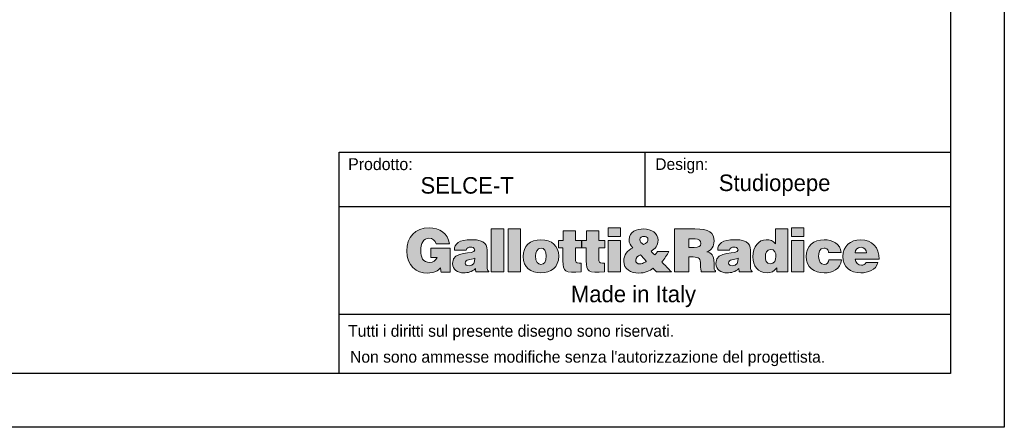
# Model space of a CAD drawing. Header units: millimetres. Extents: x -2064 to 15610, y -1415 to 32635.
# Tile 22 of 67: x 4311 to 6773, y 9866 to 10884. Entities that reach past the tile are written whole.
import ezdxf

# ---------------------------------------------------------------- set-up
doc = ezdxf.new("R2010")
doc.units = ezdxf.units.MM
doc.header["$LTSCALE"] = 15
doc.layers.get('Defpoints').update_dxf_attribs({"color": 124})
doc.layers.add('ANNOTAZIONI', color=252, linetype='Continuous')
doc.styles.get("Standard").update_dxf_attribs({"font": 'GOTHIC.TTF'})

# ---------------------------------------------------------------- blocks, each defined once
blk = doc.blocks.new('logo_punti di controllo')
at = {"layer": 'ANNOTAZIONI'}
h = blk.add_hatch(color=0, dxfattribs=at)
edge = h.paths.add_edge_path(flags=0)
edge.add_line((282.1, 30.6), (282.1, 106.9))
edge.add_line((282.1, 106.9), (220.2, 106.9))
edge.add_line((220.2, 106.9), (220.2, 77))
edge.add_line((220.2, 77), (240.1, 77))
edge.add_spline(control_points=[(240.1, 77), (237.8, 67.4), (226.1, 61.1), (216.9, 61.1), (194.1, 61.1), (188, 78.9), (188, 98.5), (188, 122.8), (196.4, 138.9), (214.3, 138.9), (225.9, 138.9), (234.2, 132.8), (237.4, 121.5)], knot_values=[31.661, 31.661, 31.661, 31.661, 32.661, 32.661, 32.661, 33.661, 33.661, 33.661, 34.661, 34.661, 34.661, 35.661, 35.661, 35.661, 35.661], weights=[1, 1, 1, 1, 1, 1, 1, 1, 1, 1, 1, 1, 1], degree=3, periodic=0)
edge.add_line((237.4, 121.5), (280.3, 121.5))
edge.add_spline(control_points=[(280.3, 121.5), (274.8, 155.4), (248.2, 172.6), (215, 172.6), (170.4, 172.6), (142.8, 142.3), (142.8, 98.3), (142.8, 50.2), (174.4, 27.4), (209.7, 27.4), (231.3, 27.4), (243.8, 35.4), (251.2, 44.2)], knot_values=[47.825, 47.825, 47.825, 47.825, 48.825, 48.825, 48.825, 49.825, 49.825, 49.825, 50.825, 50.825, 50.825, 51.825, 51.825, 51.825, 51.825], weights=[1, 1, 1, 1, 1, 1, 1, 1, 1, 1, 1, 1, 1], degree=3, periodic=0)
edge.add_line((251.2, 44.2), (253, 30.6))
edge.add_line((253, 30.6), (282.1, 30.6))
for points in [[(454, 31), (454, 169), (414.1, 169), (414.1, 31)], [(507.5, 31), (507.5, 169), (467.7, 169), (467.7, 31)], [(788.5, 172.6), (788.5, 144.3), (828.3, 144.3), (828.3, 172.6)], [(1376.1, 172.6), (1376.1, 144.3), (1415.9, 144.3), (1415.9, 172.6)], [(828.3, 31), (828.3, 131.4), (788.5, 131.4), (788.5, 31)], [(1415.9, 31), (1415.9, 131.4), (1376.1, 131.4), (1376.1, 31)]]:
    blk.add_hatch(color=0, dxfattribs=at).paths.add_polyline_path(points, flags=0)
h = blk.add_hatch(color=0, dxfattribs=at)
edge = h.paths.add_edge_path(flags=0)
edge.add_line((702.4, 31), (702.4, 59.6))
edge.add_spline(control_points=[(702.4, 59.6), (700.3, 59.6), (698.2, 59.6), (696.1, 59.6), (685, 59.6), (683.6, 62.8), (683.6, 72), (683.6, 84.2), (683.6, 96.3), (683.6, 108.4)], knot_values=[0, 0, 0, 0, 1.792, 1.792, 1.792, 2.792, 2.792, 2.792, 13.111, 13.111, 13.111, 13.111], weights=[1, 1, 1, 1, 1, 1, 1, 1, 1, 1], degree=3, periodic=0)
edge.add_line((683.6, 108.4), (702.8, 108.4))
edge.add_line((702.8, 108.4), (702.8, 131.4))
edge.add_line((702.8, 131.4), (683.6, 131.4))
edge.add_line((683.6, 131.4), (683.6, 162.6))
edge.add_line((683.6, 162.6), (644.3, 162.6))
edge.add_line((644.3, 162.6), (644.3, 131.4))
edge.add_line((644.3, 131.4), (629.6, 131.4))
edge.add_line((629.6, 131.4), (629.6, 108.4))
edge.add_line((629.6, 108.4), (643.8, 108.4))
edge.add_spline(control_points=[(643.8, 108.4), (643.8, 94.4), (643.8, 80.5), (643.8, 66.5), (643.8, 31.8), (650.1, 28.2), (702.4, 31)], knot_values=[74.044, 74.044, 74.044, 74.044, 85.937, 85.937, 85.937, 86.937, 86.937, 86.937, 86.937], weights=[1, 1, 1, 1, 1, 1, 1], degree=3, periodic=0)
h = blk.add_hatch(color=0, dxfattribs=at)
edge = h.paths.add_edge_path(flags=0)
edge.add_line((777.2, 31), (777.2, 59.6))
edge.add_spline(control_points=[(777.2, 59.6), (775.1, 59.6), (773, 59.6), (770.9, 59.6), (759.8, 59.6), (758.5, 62.8), (758.5, 72), (758.5, 84.2), (758.5, 96.3), (758.5, 108.4)], knot_values=[0, 0, 0, 0, 1.792, 1.792, 1.792, 2.792, 2.792, 2.792, 13.111, 13.111, 13.111, 13.111], weights=[1, 1, 1, 1, 1, 1, 1, 1, 1, 1], degree=3, periodic=0)
edge.add_line((758.5, 108.4), (777.6, 108.4))
edge.add_line((777.6, 108.4), (777.6, 131.4))
edge.add_line((777.6, 131.4), (758.5, 131.4))
edge.add_line((758.5, 131.4), (758.5, 162.6))
edge.add_line((758.5, 162.6), (719.2, 162.6))
edge.add_line((719.2, 162.6), (719.2, 131.4))
edge.add_line((719.2, 131.4), (704.4, 131.4))
edge.add_line((704.4, 131.4), (704.4, 108.4))
edge.add_line((704.4, 108.4), (718.6, 108.4))
edge.add_spline(control_points=[(718.6, 108.4), (718.6, 94.4), (718.6, 80.5), (718.6, 66.5), (718.6, 31.8), (724.9, 28.2), (777.2, 31)], knot_values=[74.041, 74.041, 74.041, 74.041, 85.934, 85.934, 85.934, 86.934, 86.934, 86.934, 86.934], weights=[1, 1, 1, 1, 1, 1, 1], degree=3, periodic=0)
h = blk.add_hatch(color=0, dxfattribs=at)
edge = h.paths.add_edge_path(flags=0)
edge.add_line((933, 42.7), (943.9, 31))
edge.add_line((943.9, 31), (991.8, 31))
edge.add_line((991.8, 31), (960.4, 63.4))
edge.add_spline(control_points=[(960.4, 63.4), (969.8, 73.4), (977.2, 84.9), (983.6, 96.9)], knot_values=[26.367462, 26.367462, 26.367462, 26.367462, 27.367462, 27.367462, 27.367462, 27.367462], weights=[1, 1, 1, 1], degree=3, periodic=0)
edge.add_line((983.6, 96.9), (947.2, 96.9))
edge.add_spline(control_points=[(947.2, 96.9), (944.9, 92.5), (942, 88.7), (938.2, 85.4)], knot_values=[37.686462, 37.686462, 37.686462, 37.686462, 38.686462, 38.686462, 38.686462, 38.686462], weights=[1, 1, 1, 1], degree=3, periodic=0)
edge.add_line((938.2, 85.4), (926.3, 97.7))
edge.add_spline(control_points=[(926.3, 97.7), (940.3, 105.4), (948.7, 116.1), (948.7, 132.6), (948.7, 154.8), (928.2, 169), (902.7, 169), (880.9, 169), (855.8, 160.3), (855.8, 134.5), (855.8, 123.8), (860.6, 116.1), (867.7, 108.6)], knot_values=[43.525807, 43.525807, 43.525807, 43.525807, 44.525807, 44.525807, 44.525807, 45.525807, 45.525807, 45.525807, 46.525807, 46.525807, 46.525807, 47.525807, 47.525807, 47.525807, 47.525807], weights=[1, 1, 1, 1, 1, 1, 1, 1, 1, 1, 1, 1, 1], degree=3, periodic=0)
edge.add_spline(control_points=[(867.7, 108.6), (850.2, 99.8), (838.7, 86), (838.7, 65.7), (838.7, 39.1), (862.1, 27.4), (887.4, 27.4), (905.4, 27.4), (923.8, 34.9), (933, 42.7)], knot_values=[47.525807, 47.525807, 47.525807, 47.525807, 48.525807, 48.525807, 48.525807, 49.525807, 49.525807, 49.525807, 50.525807, 50.525807, 50.525807, 50.525807], weights=[1, 1, 1, 1, 1, 1, 1, 1, 1, 1], degree=3, periodic=0)
edge = h.paths.add_edge_path(flags=0)
edge.add_line((892, 85.8), (909.8, 67))
edge.add_spline(control_points=[(909.8, 67), (912.3, 64.4), (911.3, 64.9), (905.8, 61.7)], knot_values=[0, 0, 0, 0, 1, 1, 1, 1], weights=[1, 1, 1, 1], degree=3, periodic=0)
edge.add_spline(control_points=[(905.8, 61.7), (902, 59.4), (894.9, 56.7), (890.5, 56.7), (882.6, 56.7), (877, 61.1), (877, 69.3), (877, 77.2), (884.5, 82), (892, 85.8)], knot_values=[1, 1, 1, 1, 2, 2, 2, 3, 3, 3, 4, 4, 4, 4], weights=[1, 1, 1, 1, 1, 1, 1, 1, 1, 1], degree=3, periodic=0)
edge = h.paths.add_edge_path(flags=0)
edge.add_spline(control_points=[(902, 118.6), (895.4, 123), (890.3, 127.8), (890.3, 134.7), (890.3, 142.3), (897, 145), (903.7, 145)], knot_values=[2, 2, 2, 2, 3, 3, 3, 4, 4, 4, 4], weights=[1, 1, 1, 1, 1, 1, 1], degree=3, periodic=0)
edge.add_spline(control_points=[(903.7, 145), (908.1, 145), (913.6, 143.1), (915.6, 138.9)], knot_values=[0, 0, 0, 0, 1, 1, 1, 1], weights=[1, 1, 1, 1], degree=3, periodic=0)
edge.add_spline(control_points=[(915.6, 138.9), (919, 127.6), (911, 122.8), (902, 118.6)], knot_values=[1, 1, 1, 1, 2, 2, 2, 2], weights=[1, 1, 1, 1], degree=3, periodic=0)
h = blk.add_hatch(color=0, dxfattribs=at)
edge = h.paths.add_edge_path(flags=0)
edge.add_line((1047.1, 79.1), (1060.9, 79.1))
edge.add_spline(control_points=[(1060.9, 79.1), (1082, 79.1), (1085, 73.2), (1085, 55.2), (1085, 42.9), (1086.2, 34.1), (1087.3, 31)], knot_values=[0, 0, 0, 0, 1, 1, 1, 2, 2, 2, 2], weights=[1, 1, 1, 1, 1, 1, 1], degree=3, periodic=0)
edge.add_line((1087.3, 31), (1133.1, 31))
edge.add_line((1133.1, 31), (1133.1, 35.2))
edge.add_spline(control_points=[(1133.1, 35.2), (1127.8, 35.2), (1128.3, 41.4), (1128.3, 59.4), (1128.3, 87.2), (1119.5, 90.6), (1105, 96)], knot_values=[16.174, 16.174, 16.174, 16.174, 17.174, 17.174, 17.174, 18.174, 18.174, 18.174, 18.174], weights=[1, 1, 1, 1, 1, 1, 1], degree=3, periodic=0)
edge.add_spline(control_points=[(1105, 96), (1121.1, 100.4), (1128.2, 113.8), (1128.2, 129.7), (1128.2, 156.5), (1113, 169), (1067, 169), (1045.3, 169), (1023.6, 169), (1001.9, 169)], knot_values=[18.174, 18.174, 18.174, 18.174, 19.174, 19.174, 19.174, 20.174, 20.174, 20.174, 38.639, 38.639, 38.639, 38.639], weights=[1, 1, 1, 1, 1, 1, 1, 1, 1, 1], degree=3, periodic=0)
edge.add_line((1001.9, 169), (1001.9, 31))
edge.add_line((1001.9, 31), (1047.1, 31))
edge.add_line((1047.1, 31), (1047.1, 79.1))
edge = h.paths.add_edge_path(flags=0)
edge.add_line((1047.1, 109.4), (1047.1, 136.8))
edge.add_spline(control_points=[(1047.1, 136.8), (1054.1, 136.8), (1061.2, 136.8), (1068.2, 136.8), (1078.7, 136.8), (1086.4, 132.2), (1086.4, 122.4), (1086.4, 112.8), (1078.9, 109.4), (1064.9, 109.4), (1059, 109.4), (1053, 109.4), (1047.1, 109.4)], knot_values=[0, 0, 0, 0, 5.974, 5.974, 5.974, 6.974, 6.974, 6.974, 7.974, 7.974, 7.974, 13.024, 13.024, 13.024, 13.024], weights=[1, 1, 1, 1, 1, 1, 1, 1, 1, 1, 1, 1, 1], degree=3, periodic=0)
h = blk.add_hatch(color=0, dxfattribs=at)
edge = h.paths.add_edge_path(flags=0)
edge.add_line((1329.4, 31), (1365.2, 31))
edge.add_line((1365.2, 31), (1365.2, 169))
edge.add_line((1365.2, 169), (1325.4, 169))
edge.add_line((1325.4, 169), (1325.4, 121.3))
edge.add_spline(control_points=[(1325.4, 121.3), (1316.9, 131.2), (1308.1, 134.3), (1295.5, 134.3), (1271.5, 134.3), (1253, 112.6), (1253, 79.3), (1253, 51), (1268.3, 28.2), (1298.6, 28.2), (1311.4, 28.2), (1320, 32.2), (1329.4, 44.4)], knot_values=[63.921, 63.921, 63.921, 63.921, 64.921, 64.921, 64.921, 65.921, 65.921, 65.921, 66.921, 66.921, 66.921, 67.921, 67.921, 67.921, 67.921], weights=[1, 1, 1, 1, 1, 1, 1, 1, 1, 1, 1, 1, 1], degree=3, periodic=0)
edge.add_line((1329.4, 44.4), (1329.4, 31))
edge = h.paths.add_edge_path(flags=0)
edge.add_spline(control_points=[(1309.7, 103.5), (1322.9, 103.5), (1326.7, 91.4), (1326.7, 80.3), (1326.7, 68.6), (1322.3, 56.9), (1308.5, 56.9)], knot_values=[2, 2, 2, 2, 3, 3, 3, 4, 4, 4, 4], weights=[1, 1, 1, 1, 1, 1, 1], degree=3, periodic=0)
edge.add_spline(control_points=[(1308.5, 56.9), (1295.5, 56.9), (1292.8, 69.2), (1292.8, 79.7), (1292.8, 90.8), (1296.4, 103.5), (1309.7, 103.5)], knot_values=[0, 0, 0, 0, 1, 1, 1, 2, 2, 2, 2], weights=[1, 1, 1, 1, 1, 1, 1], degree=3, periodic=0)
h = blk.add_hatch(color=0, dxfattribs=at)
edge = h.paths.add_edge_path(flags=0)
edge.add_line((364.9, 31), (406.1, 31))
edge.add_line((406.1, 31), (406.1, 32.9))
edge.add_spline(control_points=[(406.1, 32.9), (401, 37.2), (400.8, 40), (400.8, 45.8), (400.8, 61.4), (400.8, 77.1), (400.8, 92.7), (400.8, 116.7), (397.9, 134.3), (350.4, 134.3), (310.7, 134.3), (295.6, 121.8), (295.6, 100.6)], knot_values=[0.543, 0.543, 0.543, 0.543, 1.543, 1.543, 1.543, 14.848, 14.848, 14.848, 15.848, 15.848, 15.848, 16.848, 16.848, 16.848, 16.848], weights=[1, 1, 1, 1, 1, 1, 1, 1, 1, 1, 1, 1, 1], degree=3, periodic=0)
edge.add_line((295.6, 100.6), (333.9, 100.6))
edge.add_spline(control_points=[(333.9, 100.6), (334.9, 109.2), (342.3, 110.3), (347.9, 110.3), (352.1, 110.3), (360.9, 109.4), (360.9, 102.1), (360.9, 83.3), (289.5, 104), (289.5, 58.4), (289.5, 37.5), (306.3, 28.2), (325.3, 28.2), (340.2, 28.2), (351.7, 31.2), (363, 41.8)], knot_values=[27.71, 27.71, 27.71, 27.71, 28.71, 28.71, 28.71, 29.71, 29.71, 29.71, 30.71, 30.71, 30.71, 31.71, 31.71, 31.71, 32.71, 32.71, 32.71, 32.71], weights=[1, 1, 1, 1, 1, 1, 1, 1, 1, 1, 1, 1, 1, 1, 1, 1], degree=3, periodic=0)
edge.add_line((363, 41.8), (364.9, 31))
edge = h.paths.add_edge_path(flags=0)
edge.add_spline(control_points=[(360.9, 75.5), (361.9, 61.7), (357.3, 50.8), (343.3, 50.8)], knot_values=[2, 2, 2, 2, 3, 3, 3, 3], weights=[1, 1, 1, 1], degree=3, periodic=0)
edge.add_spline(control_points=[(343.3, 50.8), (335.4, 50.8), (330.6, 54.2), (330.6, 59.2), (330.6, 72.2), (347.9, 69.2), (360.9, 75.5)], knot_values=[0, 0, 0, 0, 1, 1, 1, 2, 2, 2, 2], weights=[1, 1, 1, 1, 1, 1, 1], degree=3, periodic=0)
h = blk.add_hatch(color=0, dxfattribs=at)
edge = h.paths.add_edge_path(flags=0)
edge.add_spline(control_points=[(630.2, 82.2), (630.2, 113.4), (608.4, 134.3), (572.9, 134.3), (539, 134.3), (516, 114.9), (516, 80.1)], knot_values=[2, 2, 2, 2, 3, 3, 3, 4, 4, 4, 4], weights=[1, 1, 1, 1, 1, 1, 1], degree=3, periodic=0)
edge.add_spline(control_points=[(516, 80.1), (516, 45.8), (540.9, 28.2), (573.1, 28.2), (605.3, 28.2), (630.2, 45.4), (630.2, 82.2)], knot_values=[0, 0, 0, 0, 1, 1, 1, 2, 2, 2, 2], weights=[1, 1, 1, 1, 1, 1, 1], degree=3, periodic=0)
edge = h.paths.add_edge_path(flags=0)
edge.add_spline(control_points=[(573.1, 55), (563, 55), (555.9, 63.2), (555.9, 82.2), (555.9, 93.5), (559.9, 107.5), (573.5, 107.5)], knot_values=[2, 2, 2, 2, 3, 3, 3, 4, 4, 4, 4], weights=[1, 1, 1, 1, 1, 1, 1], degree=3, periodic=0)
edge.add_spline(control_points=[(573.5, 107.5), (583.8, 108), (590.4, 96.9), (590.4, 82.2), (590.4, 63.2), (583.8, 55), (573.1, 55)], knot_values=[0, 0, 0, 0, 1, 1, 1, 2, 2, 2, 2], weights=[1, 1, 1, 1, 1, 1, 1], degree=3, periodic=0)
h = blk.add_hatch(color=0, dxfattribs=at)
edge = h.paths.add_edge_path(flags=0)
edge.add_line((1209.3, 31), (1250.5, 31))
edge.add_line((1250.5, 31), (1250.5, 32.9))
edge.add_spline(control_points=[(1250.5, 32.9), (1245.3, 37.2), (1245.1, 40), (1245.1, 45.8), (1245.1, 61.4), (1245.1, 77.1), (1245.1, 92.7), (1245.1, 116.7), (1242.3, 134.3), (1194.8, 134.3), (1155.1, 134.3), (1140, 121.8), (1140, 100.6)], knot_values=[0.543, 0.543, 0.543, 0.543, 1.543, 1.543, 1.543, 14.848, 14.848, 14.848, 15.848, 15.848, 15.848, 16.848, 16.848, 16.848, 16.848], weights=[1, 1, 1, 1, 1, 1, 1, 1, 1, 1, 1, 1, 1], degree=3, periodic=0)
edge.add_line((1140, 100.6), (1178.3, 100.6))
edge.add_spline(control_points=[(1178.3, 100.6), (1179.2, 109.2), (1186.7, 110.3), (1192.3, 110.3), (1196.5, 110.3), (1205.3, 109.4), (1205.3, 102.1), (1205.3, 83.3), (1133.8, 104), (1133.8, 58.4), (1133.8, 37.5), (1150.7, 28.2), (1169.7, 28.2), (1184.6, 28.2), (1196.1, 31.2), (1207.4, 41.8)], knot_values=[27.709, 27.709, 27.709, 27.709, 28.709, 28.709, 28.709, 29.709, 29.709, 29.709, 30.709, 30.709, 30.709, 31.709, 31.709, 31.709, 32.709, 32.709, 32.709, 32.709], weights=[1, 1, 1, 1, 1, 1, 1, 1, 1, 1, 1, 1, 1, 1, 1, 1], degree=3, periodic=0)
edge.add_line((1207.4, 41.8), (1209.3, 31))
edge = h.paths.add_edge_path(flags=0)
edge.add_spline(control_points=[(1205.3, 75.5), (1206.2, 61.7), (1201.6, 50.8), (1187.7, 50.8)], knot_values=[2, 2, 2, 2, 3, 3, 3, 3], weights=[1, 1, 1, 1], degree=3, periodic=0)
edge.add_spline(control_points=[(1187.7, 50.8), (1179.8, 50.8), (1175, 54.2), (1175, 59.2), (1175, 72.2), (1192.3, 69.2), (1205.3, 75.5)], knot_values=[0, 0, 0, 0, 1, 1, 1, 2, 2, 2, 2], weights=[1, 1, 1, 1, 1, 1, 1], degree=3, periodic=0)
h = blk.add_hatch(color=0, dxfattribs=at)
edge = h.paths.add_edge_path(flags=0)
edge.add_line((1495.7, 93.1), (1536.2, 93.1))
edge.add_spline(control_points=[(1536.2, 93.1), (1533.3, 122.8), (1508, 134.3), (1481.2, 134.3), (1448, 134.3), (1423.9, 114.6), (1423.9, 80.3), (1423.9, 46.4), (1448.8, 28.2), (1481.2, 28.2), (1509, 28.2), (1533.5, 39.5), (1536.9, 69.9)], knot_values=[0, 0, 0, 0, 1, 1, 1, 2, 2, 2, 3, 3, 3, 4, 4, 4, 4], weights=[1, 1, 1, 1, 1, 1, 1, 1, 1, 1, 1, 1, 1], degree=3, periodic=0)
edge.add_line((1536.9, 69.9), (1496.7, 69.9))
edge.add_spline(control_points=[(1496.7, 69.9), (1495.5, 62.1), (1491.5, 55), (1481.2, 55), (1469.5, 55), (1463.7, 64.9), (1463.7, 80.1), (1463.7, 92), (1466.2, 107.5), (1481.2, 107.5), (1485.6, 107.5), (1489, 106.1), (1491.5, 103.5)], knot_values=[15.404, 15.404, 15.404, 15.404, 16.404, 16.404, 16.404, 17.404, 17.404, 17.404, 18.404, 18.404, 18.404, 19.404, 19.404, 19.404, 19.404], weights=[1, 1, 1, 1, 1, 1, 1, 1, 1, 1, 1, 1, 1], degree=3, periodic=0)
edge.add_spline(control_points=[(1491.5, 103.5), (1494, 101), (1495.5, 97.5), (1495.7, 93.1)], knot_values=[19.404, 19.404, 19.404, 19.404, 20.404, 20.404, 20.404, 20.404], weights=[1, 1, 1, 1], degree=3, periodic=0)
h = blk.add_hatch(color=0, dxfattribs=at)
edge = h.paths.add_edge_path(flags=0)
edge.add_line((1581.1, 72.2), (1657.2, 72.2))
edge.add_spline(control_points=[(1657.2, 72.2), (1657.8, 108.6), (1635.4, 134.3), (1598.2, 134.3), (1566, 134.3), (1541.3, 113.2), (1541.3, 80.3), (1541.3, 46.5), (1566.2, 28.2), (1598.4, 28.2), (1621.8, 28.2), (1647, 36.4), (1653.9, 61.3)], knot_values=[0, 0, 0, 0, 1, 1, 1, 2, 2, 2, 3, 3, 3, 4, 4, 4, 4], weights=[1, 1, 1, 1, 1, 1, 1, 1, 1, 1, 1, 1, 1], degree=3, periodic=0)
edge.add_line((1653.9, 61.3), (1615.8, 61.3))
edge.add_spline(control_points=[(1615.8, 61.3), (1612.9, 55.4), (1607.2, 52.5), (1600.9, 52.5), (1590.3, 52.5), (1581.1, 60.3), (1581.1, 72.2)], knot_values=[14.806, 14.806, 14.806, 14.806, 15.806, 15.806, 15.806, 16.806, 16.806, 16.806, 16.806], weights=[1, 1, 1, 1, 1, 1, 1], degree=3, periodic=0)
edge = h.paths.add_edge_path(flags=0)
edge.add_line((1617.3, 92.5), (1581.1, 92.5))
edge.add_spline(control_points=[(1581.1, 92.5), (1581.1, 103.3), (1587.8, 110), (1599.7, 110), (1609.1, 110), (1617.3, 101.7), (1617.3, 92.5)], knot_values=[0, 0, 0, 0, 1, 1, 1, 2, 2, 2, 2], weights=[1, 1, 1, 1, 1, 1, 1], degree=3, periodic=0)
at = {"color": 0, "linetype": 'Continuous', "lineweight": 18}
for points, knots in [([(280.3, 121.5), (274.8, 155.4), (248.2, 172.6), (215, 172.6), (170.4, 172.6), (142.8, 142.3), (142.8, 98.3), (142.8, 50.2), (174.4, 27.4), (209.7, 27.4), (231.3, 27.4), (243.8, 35.4), (251.2, 44.2)], [47.825, 47.825, 47.825, 47.825, 48.825, 48.825, 48.825, 49.825, 49.825, 49.825, 50.825, 50.825, 50.825, 51.825, 51.825, 51.825, 51.825]), ([(926.3, 97.7), (940.3, 105.4), (948.7, 116.1), (948.7, 132.6), (948.7, 154.8), (928.2, 169), (902.7, 169), (880.9, 169), (855.8, 160.3), (855.8, 134.5), (855.8, 123.8), (860.6, 116.1), (867.7, 108.6)], [43.525807, 43.525807, 43.525807, 43.525807, 44.525807, 44.525807, 44.525807, 45.525807, 45.525807, 45.525807, 46.525807, 46.525807, 46.525807, 47.525807, 47.525807, 47.525807, 47.525807]), ([(1105, 96), (1121.1, 100.4), (1128.2, 113.8), (1128.2, 129.7), (1128.2, 156.5), (1113, 169), (1067, 169), (1045.3, 169), (1023.6, 169), (1001.9, 169)], [18.174, 18.174, 18.174, 18.174, 19.174, 19.174, 19.174, 20.174, 20.174, 20.174, 38.639, 38.639, 38.639, 38.639]), ([(240.1, 77), (237.8, 67.4), (226.1, 61.1), (216.9, 61.1), (194.1, 61.1), (188, 78.9), (188, 98.5), (188, 122.8), (196.4, 138.9), (214.3, 138.9), (225.9, 138.9), (234.2, 132.8), (237.4, 121.5)], [31.661, 31.661, 31.661, 31.661, 32.661, 32.661, 32.661, 33.661, 33.661, 33.661, 34.661, 34.661, 34.661, 35.661, 35.661, 35.661, 35.661]), ([(406.1, 32.9), (401, 37.2), (400.8, 40), (400.8, 45.8), (400.8, 61.4), (400.8, 77.1), (400.8, 92.7), (400.8, 116.7), (397.9, 134.3), (350.4, 134.3), (310.7, 134.3), (295.6, 121.8), (295.6, 100.6)], [0.543, 0.543, 0.543, 0.543, 1.543, 1.543, 1.543, 14.848, 14.848, 14.848, 15.848, 15.848, 15.848, 16.848, 16.848, 16.848, 16.848]), ([(630.2, 82.2), (630.2, 113.4), (608.4, 134.3), (572.9, 134.3), (539, 134.3), (516, 114.9), (516, 80.1)], [2, 2, 2, 2, 3, 3, 3, 4, 4, 4, 4]), ([(902, 118.6), (895.4, 123), (890.3, 127.8), (890.3, 134.7), (890.3, 142.3), (897, 145), (903.7, 145)], [2, 2, 2, 2, 3, 3, 3, 4, 4, 4, 4]), ([(1047.1, 136.8), (1054.1, 136.8), (1061.2, 136.8), (1068.2, 136.8), (1078.7, 136.8), (1086.4, 132.2), (1086.4, 122.4), (1086.4, 112.8), (1078.9, 109.4), (1064.9, 109.4), (1059, 109.4), (1053, 109.4), (1047.1, 109.4)], [0, 0, 0, 0, 5.974, 5.974, 5.974, 6.974, 6.974, 6.974, 7.974, 7.974, 7.974, 13.024, 13.024, 13.024, 13.024]), ([(1250.5, 32.9), (1245.3, 37.2), (1245.1, 40), (1245.1, 45.8), (1245.1, 61.4), (1245.1, 77.1), (1245.1, 92.7), (1245.1, 116.7), (1242.3, 134.3), (1194.8, 134.3), (1155.1, 134.3), (1140, 121.8), (1140, 100.6)], [0.543, 0.543, 0.543, 0.543, 1.543, 1.543, 1.543, 14.848, 14.848, 14.848, 15.848, 15.848, 15.848, 16.848, 16.848, 16.848, 16.848]), ([(1325.4, 121.3), (1316.9, 131.2), (1308.1, 134.3), (1295.5, 134.3), (1271.5, 134.3), (1253, 112.6), (1253, 79.3), (1253, 51), (1268.3, 28.2), (1298.6, 28.2), (1311.4, 28.2), (1320, 32.2), (1329.4, 44.4)], [63.921, 63.921, 63.921, 63.921, 64.921, 64.921, 64.921, 65.921, 65.921, 65.921, 66.921, 66.921, 66.921, 67.921, 67.921, 67.921, 67.921]), ([(1536.2, 93.1), (1533.3, 122.8), (1508, 134.3), (1481.2, 134.3), (1448, 134.3), (1423.9, 114.6), (1423.9, 80.3), (1423.9, 46.4), (1448.8, 28.2), (1481.2, 28.2), (1509, 28.2), (1533.5, 39.5), (1536.9, 69.9)], [0, 0, 0, 0, 1, 1, 1, 2, 2, 2, 3, 3, 3, 4, 4, 4, 4]), ([(1657.2, 72.2), (1657.8, 108.6), (1635.4, 134.3), (1598.2, 134.3), (1566, 134.3), (1541.3, 113.2), (1541.3, 80.3), (1541.3, 46.5), (1566.2, 28.2), (1598.4, 28.2), (1621.8, 28.2), (1647, 36.4), (1653.9, 61.3)], [0, 0, 0, 0, 1, 1, 1, 2, 2, 2, 3, 3, 3, 4, 4, 4, 4]), ([(333.9, 100.6), (334.9, 109.2), (342.3, 110.3), (347.9, 110.3), (352.1, 110.3), (360.9, 109.4), (360.9, 102.1), (360.9, 83.3), (289.5, 104), (289.5, 58.4), (289.5, 37.5), (306.3, 28.2), (325.3, 28.2), (340.2, 28.2), (351.7, 31.2), (363, 41.8)], [27.71, 27.71, 27.71, 27.71, 28.71, 28.71, 28.71, 29.71, 29.71, 29.71, 30.71, 30.71, 30.71, 31.71, 31.71, 31.71, 32.71, 32.71, 32.71, 32.71]), ([(573.1, 55), (563, 55), (555.9, 63.2), (555.9, 82.2), (555.9, 93.5), (559.9, 107.5), (573.5, 107.5)], [2, 2, 2, 2, 3, 3, 3, 4, 4, 4, 4]), ([(573.5, 107.5), (583.8, 108), (590.4, 96.9), (590.4, 82.2), (590.4, 63.2), (583.8, 55), (573.1, 55)], [0, 0, 0, 0, 1, 1, 1, 2, 2, 2, 2]), ([(643.8, 108.4), (643.8, 94.4), (643.8, 80.5), (643.8, 66.5), (643.8, 31.8), (650.1, 28.2), (702.4, 31)], [74.044, 74.044, 74.044, 74.044, 85.937, 85.937, 85.937, 86.937, 86.937, 86.937, 86.937]), ([(702.4, 59.6), (700.3, 59.6), (698.2, 59.6), (696.1, 59.6), (685, 59.6), (683.6, 62.8), (683.6, 72), (683.6, 84.2), (683.6, 96.3), (683.6, 108.4)], [0, 0, 0, 0, 1.792, 1.792, 1.792, 2.792, 2.792, 2.792, 13.111, 13.111, 13.111, 13.111]), ([(718.6, 108.4), (718.6, 94.4), (718.6, 80.5), (718.6, 66.5), (718.6, 31.8), (724.9, 28.2), (777.2, 31)], [74.041, 74.041, 74.041, 74.041, 85.934, 85.934, 85.934, 86.934, 86.934, 86.934, 86.934]), ([(777.2, 59.6), (775.1, 59.6), (773, 59.6), (770.9, 59.6), (759.8, 59.6), (758.5, 62.8), (758.5, 72), (758.5, 84.2), (758.5, 96.3), (758.5, 108.4)], [0, 0, 0, 0, 1.792, 1.792, 1.792, 2.792, 2.792, 2.792, 13.111, 13.111, 13.111, 13.111]), ([(867.7, 108.6), (850.2, 99.8), (838.7, 86), (838.7, 65.7), (838.7, 39.1), (862.1, 27.4), (887.4, 27.4), (905.4, 27.4), (923.8, 34.9), (933, 42.7)], [47.525807, 47.525807, 47.525807, 47.525807, 48.525807, 48.525807, 48.525807, 49.525807, 49.525807, 49.525807, 50.525807, 50.525807, 50.525807, 50.525807]), ([(1133.1, 35.2), (1127.8, 35.2), (1128.3, 41.4), (1128.3, 59.4), (1128.3, 87.2), (1119.5, 90.6), (1105, 96)], [16.174, 16.174, 16.174, 16.174, 17.174, 17.174, 17.174, 18.174, 18.174, 18.174, 18.174]), ([(1178.3, 100.6), (1179.2, 109.2), (1186.7, 110.3), (1192.3, 110.3), (1196.5, 110.3), (1205.3, 109.4), (1205.3, 102.1), (1205.3, 83.3), (1133.8, 104), (1133.8, 58.4), (1133.8, 37.5), (1150.7, 28.2), (1169.7, 28.2), (1184.6, 28.2), (1196.1, 31.2), (1207.4, 41.8)], [27.709, 27.709, 27.709, 27.709, 28.709, 28.709, 28.709, 29.709, 29.709, 29.709, 30.709, 30.709, 30.709, 31.709, 31.709, 31.709, 32.709, 32.709, 32.709, 32.709]), ([(1308.5, 56.9), (1295.5, 56.9), (1292.8, 69.2), (1292.8, 79.7), (1292.8, 90.8), (1296.4, 103.5), (1309.7, 103.5)], [0, 0, 0, 0, 1, 1, 1, 2, 2, 2, 2]), ([(1309.7, 103.5), (1322.9, 103.5), (1326.7, 91.4), (1326.7, 80.3), (1326.7, 68.6), (1322.3, 56.9), (1308.5, 56.9)], [2, 2, 2, 2, 3, 3, 3, 4, 4, 4, 4]), ([(1496.7, 69.9), (1495.5, 62.1), (1491.5, 55), (1481.2, 55), (1469.5, 55), (1463.7, 64.9), (1463.7, 80.1), (1463.7, 92), (1466.2, 107.5), (1481.2, 107.5), (1485.6, 107.5), (1489, 106.1), (1491.5, 103.5)], [15.404, 15.404, 15.404, 15.404, 16.404, 16.404, 16.404, 17.404, 17.404, 17.404, 18.404, 18.404, 18.404, 19.404, 19.404, 19.404, 19.404]), ([(1581.1, 92.5), (1581.1, 103.3), (1587.8, 110), (1599.7, 110), (1609.1, 110), (1617.3, 101.7), (1617.3, 92.5)], [0, 0, 0, 0, 1, 1, 1, 2, 2, 2, 2]), ([(343.3, 50.8), (335.4, 50.8), (330.6, 54.2), (330.6, 59.2), (330.6, 72.2), (347.9, 69.2), (360.9, 75.5)], [0, 0, 0, 0, 1, 1, 1, 2, 2, 2, 2]), ([(516, 80.1), (516, 45.8), (540.9, 28.2), (573.1, 28.2), (605.3, 28.2), (630.2, 45.4), (630.2, 82.2)], [0, 0, 0, 0, 1, 1, 1, 2, 2, 2, 2]), ([(905.8, 61.7), (902, 59.4), (894.9, 56.7), (890.5, 56.7), (882.6, 56.7), (877, 61.1), (877, 69.3), (877, 77.2), (884.5, 82), (892, 85.8)], [1, 1, 1, 1, 2, 2, 2, 3, 3, 3, 4, 4, 4, 4]), ([(1060.9, 79.1), (1082, 79.1), (1085, 73.2), (1085, 55.2), (1085, 42.9), (1086.2, 34.1), (1087.3, 31)], [0, 0, 0, 0, 1, 1, 1, 2, 2, 2, 2]), ([(1187.7, 50.8), (1179.8, 50.8), (1175, 54.2), (1175, 59.2), (1175, 72.2), (1192.3, 69.2), (1205.3, 75.5)], [0, 0, 0, 0, 1, 1, 1, 2, 2, 2, 2]), ([(1615.8, 61.3), (1612.9, 55.4), (1607.2, 52.5), (1600.9, 52.5), (1590.3, 52.5), (1581.1, 60.3), (1581.1, 72.2)], [14.806, 14.806, 14.806, 14.806, 15.806, 15.806, 15.806, 16.806, 16.806, 16.806, 16.806])]:
    blk.add_open_spline(points, degree=3, knots=knots, dxfattribs=at)
for points, degree in [([(414.1, 169), (414.1, 100), (414.1, 31)], 2), ([(454, 169), (434.1, 169), (414.1, 169)], 2), ([(454, 31), (454, 100), (454, 169)], 2), ([(467.7, 169), (467.7, 100), (467.7, 31)], 2), ([(507.5, 169), (487.6, 169), (467.7, 169)], 2), ([(507.5, 31), (507.5, 100), (507.5, 169)], 2), ([(644.3, 162.6), (644.3, 152.2), (644.3, 141.8), (644.3, 131.4)], 3), ([(683.6, 162.6), (670.5, 162.6), (657.4, 162.6), (644.3, 162.6)], 3), ([(683.6, 131.4), (683.6, 141.8), (683.6, 152.2), (683.6, 162.6)], 3), ([(719.2, 162.6), (719.2, 152.2), (719.2, 141.8), (719.2, 131.4)], 3), ([(758.5, 162.6), (745.4, 162.6), (732.3, 162.6), (719.2, 162.6)], 3), ([(758.5, 131.4), (758.5, 141.8), (758.5, 152.2), (758.5, 162.6)], 3), ([(788.5, 172.6), (788.5, 158.4), (788.5, 144.3)], 2), ([(828.3, 172.6), (808.4, 172.6), (788.5, 172.6)], 2), ([(828.3, 144.3), (828.3, 158.4), (828.3, 172.6)], 2), ([(1001.9, 169), (1001.9, 123), (1001.9, 77), (1001.9, 31)], 3), ([(1325.4, 169), (1325.4, 153.1), (1325.4, 137.2), (1325.4, 121.3)], 3), ([(1365.2, 169), (1351.9, 169), (1338.7, 169), (1325.4, 169)], 3), ([(1365.2, 31), (1365.2, 77), (1365.2, 123), (1365.2, 169)], 3), ([(1376.1, 172.6), (1376.1, 158.4), (1376.1, 144.3)], 2), ([(1415.9, 172.6), (1396, 172.6), (1376.1, 172.6)], 2), ([(1415.9, 144.3), (1415.9, 158.4), (1415.9, 172.6)], 2), ([(629.6, 131.4), (629.6, 123.8), (629.6, 116.1), (629.6, 108.4)], 3), ([(644.3, 131.4), (639.4, 131.4), (634.5, 131.4), (629.6, 131.4)], 3), ([(702.8, 131.4), (696.4, 131.4), (690, 131.4), (683.6, 131.4)], 3), ([(702.8, 108.4), (702.8, 116.1), (702.8, 123.8), (702.8, 131.4)], 3), ([(704.4, 131.4), (704.4, 123.8), (704.4, 116.1), (704.4, 108.4)], 3), ([(719.2, 131.4), (714.3, 131.4), (709.3, 131.4), (704.4, 131.4)], 3), ([(777.6, 131.4), (771.2, 131.4), (764.8, 131.4), (758.5, 131.4)], 3), ([(777.6, 108.4), (777.6, 116.1), (777.6, 123.8), (777.6, 131.4)], 3), ([(788.5, 144.3), (808.4, 144.3), (828.3, 144.3)], 2), ([(788.5, 131.4), (788.5, 81.2), (788.5, 31)], 2), ([(828.3, 131.4), (808.4, 131.4), (788.5, 131.4)], 2), ([(828.3, 31), (828.3, 81.2), (828.3, 131.4)], 2), ([(915.6, 138.9), (919, 127.6), (911, 122.8), (902, 118.6)], 3), ([(903.7, 145), (908.1, 145), (913.6, 143.1), (915.6, 138.9)], 3), ([(1047.1, 109.4), (1047.1, 118.5), (1047.1, 127.7), (1047.1, 136.8)], 3), ([(1376.1, 144.3), (1396, 144.3), (1415.9, 144.3)], 2), ([(1376.1, 131.4), (1376.1, 81.2), (1376.1, 31)], 2), ([(1415.9, 131.4), (1396, 131.4), (1376.1, 131.4)], 2), ([(1415.9, 31), (1415.9, 81.2), (1415.9, 131.4)], 2), ([(220.2, 106.9), (220.2, 96.9), (220.2, 87), (220.2, 77)], 3), ([(282.1, 106.9), (261.4, 106.9), (240.8, 106.9), (220.2, 106.9)], 3), ([(237.4, 121.5), (251.7, 121.5), (266, 121.5), (280.3, 121.5)], 3), ([(282.1, 30.6), (282.1, 56.1), (282.1, 81.5), (282.1, 106.9)], 3), ([(295.6, 100.6), (308.4, 100.6), (321.1, 100.6), (333.9, 100.6)], 3), ([(629.6, 108.4), (634.3, 108.4), (639, 108.4), (643.8, 108.4)], 3), ([(683.6, 108.4), (690, 108.4), (696.4, 108.4), (702.8, 108.4)], 3), ([(704.4, 108.4), (709.2, 108.4), (713.9, 108.4), (718.6, 108.4)], 3), ([(758.5, 108.4), (764.8, 108.4), (771.2, 108.4), (777.6, 108.4)], 3), ([(938.2, 85.4), (934.2, 89.5), (930.2, 93.6), (926.3, 97.7)], 3), ([(947.2, 96.9), (944.9, 92.5), (942, 88.7), (938.2, 85.4)], 3), ([(983.6, 96.9), (971.4, 96.9), (959.3, 96.9), (947.2, 96.9)], 3), ([(960.4, 63.4), (969.8, 73.4), (977.2, 84.9), (983.6, 96.9)], 3), ([(1140, 100.6), (1152.7, 100.6), (1165.5, 100.6), (1178.3, 100.6)], 3), ([(1491.5, 103.5), (1494, 101), (1495.5, 97.5), (1495.7, 93.1)], 3), ([(220.2, 77), (226.8, 77), (233.5, 77), (240.1, 77)], 3), ([(360.9, 75.5), (361.9, 61.7), (357.3, 50.8), (343.3, 50.8)], 3), ([(892, 85.8), (897.9, 79.6), (903.9, 73.3), (909.8, 67)], 3), ([(909.8, 67), (912.3, 64.4), (911.3, 64.9), (905.8, 61.7)], 3), ([(991.8, 31), (981.3, 41.8), (970.9, 52.6), (960.4, 63.4)], 3), ([(1047.1, 79.1), (1051.7, 79.1), (1056.3, 79.1), (1060.9, 79.1)], 3), ([(1047.1, 31), (1047.1, 47.1), (1047.1, 63.1), (1047.1, 79.1)], 3), ([(1205.3, 75.5), (1206.2, 61.7), (1201.6, 50.8), (1187.7, 50.8)], 3), ([(1495.7, 93.1), (1509.2, 93.1), (1522.7, 93.1), (1536.2, 93.1)], 3), ([(1536.9, 69.9), (1523.5, 69.9), (1510.1, 69.9), (1496.7, 69.9)], 3), ([(1617.3, 92.5), (1605.3, 92.5), (1593.2, 92.5), (1581.1, 92.5)], 3), ([(1581.1, 72.2), (1606.5, 72.2), (1631.8, 72.2), (1657.2, 72.2)], 3), ([(251.2, 44.2), (251.8, 39.7), (252.4, 35.2), (253, 30.6)], 3), ([(363, 41.8), (363.7, 38.2), (364.3, 34.6), (364.9, 31)], 3), ([(406.1, 31), (406.1, 31.7), (406.1, 32.3), (406.1, 32.9)], 3), ([(702.4, 31), (702.4, 40.5), (702.4, 50.1), (702.4, 59.6)], 3), ([(777.2, 31), (777.2, 40.5), (777.2, 50.1), (777.2, 59.6)], 3), ([(933, 42.7), (936.6, 38.8), (940.3, 34.9), (943.9, 31)], 3), ([(1133.1, 31), (1133.1, 32.4), (1133.1, 33.8), (1133.1, 35.2)], 3), ([(1207.4, 41.8), (1208, 38.2), (1208.7, 34.6), (1209.3, 31)], 3), ([(1250.5, 31), (1250.5, 31.7), (1250.5, 32.3), (1250.5, 32.9)], 3), ([(1329.4, 44.4), (1329.4, 40), (1329.4, 35.5), (1329.4, 31)], 3), ([(1653.9, 61.3), (1641.2, 61.3), (1628.5, 61.3), (1615.8, 61.3)], 3), ([(253, 30.6), (262.7, 30.6), (272.4, 30.6), (282.1, 30.6)], 3), ([(364.9, 31), (378.7, 31), (392.4, 31), (406.1, 31)], 3), ([(414.1, 31), (434.1, 31), (454, 31)], 2), ([(467.7, 31), (487.6, 31), (507.5, 31)], 2), ([(788.5, 31), (808.4, 31), (828.3, 31)], 2), ([(943.9, 31), (959.9, 31), (975.8, 31), (991.8, 31)], 3), ([(1001.9, 31), (1017, 31), (1032, 31), (1047.1, 31)], 3), ([(1087.3, 31), (1102.6, 31), (1117.9, 31), (1133.1, 31)], 3), ([(1209.3, 31), (1223, 31), (1236.8, 31), (1250.5, 31)], 3), ([(1329.4, 31), (1341.3, 31), (1353.3, 31), (1365.2, 31)], 3), ([(1376.1, 31), (1396, 31), (1415.9, 31)], 2)]:
    blk.add_open_spline(points, degree=degree, dxfattribs=at)

msp = doc.modelspace()

# ---------------------------------------------------------------- linework, layer by layer
for p, q in [((5109.135, 10000.078), (5109.135, 10553.122)), ((5109.135, 10553.122), (6638.4, 10553.122)), ((5873.767, 10553.122), (5873.767, 10416.912)), ((6638.4, 10416.912), (5109.135, 10416.912)), ((5109.106, 10147.885), (6638.4, 10147.885))]:
    msp.add_line(p, q)
msp.add_lwpolyline([(-565.841, 15002.956), (6638.4, 15002.956), (6638.4, 10000.078), (-565.841, 10000.078)], close=True)
at = {"layer": 'Defpoints'}
msp.add_lwpolyline([(-700.405, 15137.519), (6772.964, 15137.519), (6772.964, 9865.514), (-700.405, 9865.514)], close=True, dxfattribs=at)

# ---------------------------------------------------------------- block references
at = {"color": 251, "true_color": 0x636466, "xscale": 0.7800147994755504, "yscale": 0.7800147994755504, "zscale": 0.7800147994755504}
msp.add_blockref('logo_punti di controllo', (5166.987, 10229.544), dxfattribs=at)

# ---------------------------------------------------------------- texts
at = {"layer": 'ANNOTAZIONI', "color": 18, "true_color": 0x000000, "insert": (5131.984, 10538.124), "char_height": 29.7186, "width": 144.28675, "attachment_point": 1}
msp.add_mtext('Prodotto:', dxfattribs=at)
at = {"layer": 'ANNOTAZIONI', "color": 18, "true_color": 0x000000, "insert": (5899.948, 10537.988), "char_height": 29.2506, "attachment_point": 1}
msp.add_mtext('Design:', dxfattribs=at)
at = {"layer": 'ANNOTAZIONI', "attachment_point": 1}
for s, insert, char_height in [('SELCE-T', (5312.895, 10490.798), 41.2758), ('Studiopepe', (6058.922, 10497.253), 41.2758), ('Made in Italy', (5689.057, 10219.379), 41.27578), ('Tutti i diritti sul presente disegno sono riservati.', (5131.984, 10121.049), 29.25055), ("Non sono ammesse modifiche senza l'autorizzazione del progettista.", (5136.852, 10056.288), 29.25055)]:
    msp.add_mtext(s, dxfattribs=dict(at, insert=insert, char_height=char_height))

doc.saveas('drawing.dxf')
